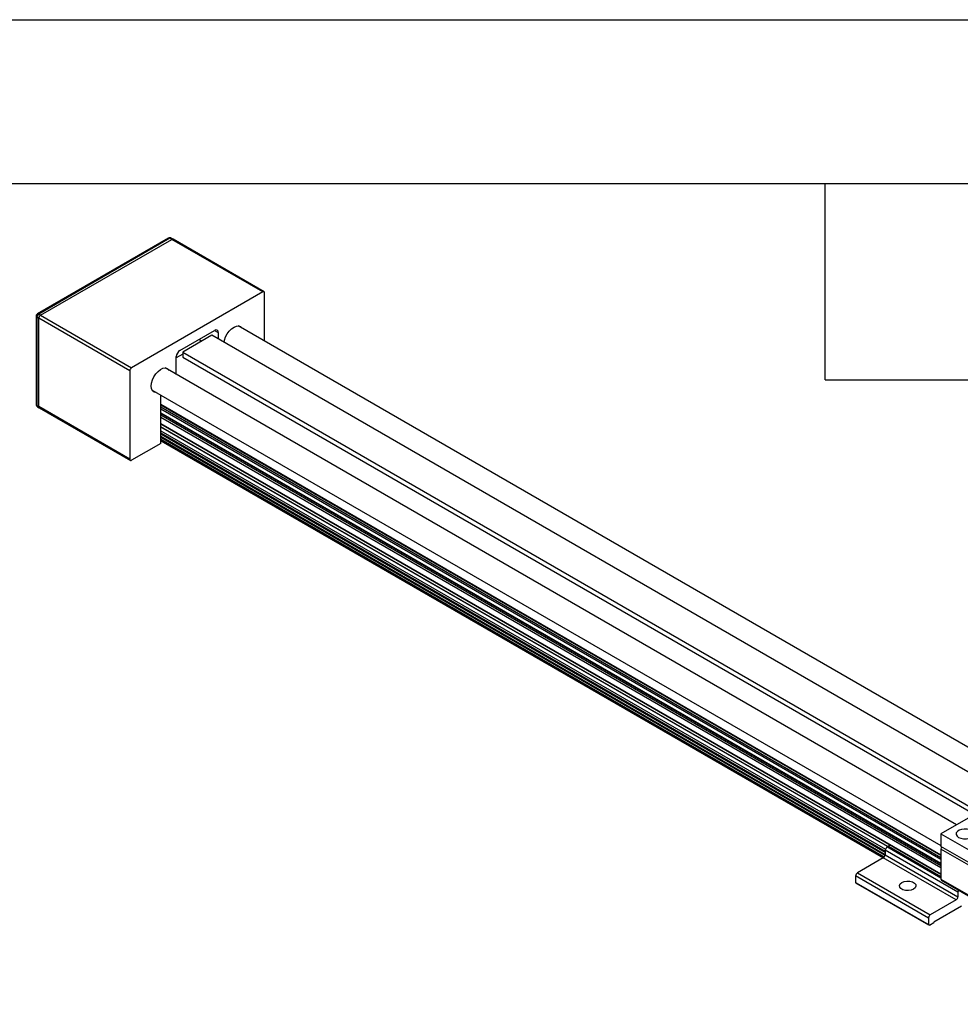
# Model space of a CAD drawing. Header units: millimetres. Extents: x 0 to 1397, y 0 to 1080.
# Tile 5 of 8: x 1063 to 1245, y 888 to 1080. Entities that reach past the tile are written whole.
import ezdxf

# ---------------------------------------------------------------- set-up
doc = ezdxf.new("R2010")
doc.units = ezdxf.units.MM
doc.header["$LTSCALE"] = 5
doc.linetypes.add('SLD-Solid', pattern=[0])
doc.layers.add('TEXT', color=140, linetype='SLD-Solid', lineweight=25)

msp = doc.modelspace()

# ---------------------------------------------------------------- linework, layer by layer
at = {"color": 7, "linetype": 'SLD-Solid'}
msp.add_line((0.012, 1079.513), (1397.012, 1079.513), dxfattribs=at)
for p, q in [((1091.798, 1037.111), (1066.342, 1022.416)), ((1092.048, 1037.086), (1066.592, 1022.391)), ((1066.946, 1022.187), (1092.401, 1036.882)), ((1092.401, 1036.882), (1092.048, 1037.086)), ((1092.651, 1036.907), (1092.298, 1037.111)), ((1110.079, 1026.677), (1092.401, 1036.882)), ((1110.329, 1026.702), (1092.651, 1036.907)), ((1110.079, 1026.677), (1084.623, 1011.982)), ((1110.433, 1017.113), (1110.433, 1026.473)), ((1066.946, 1022.187), (1066.592, 1022.391)), ((1066.092, 1021.983), (1066.092, 1004.836)), ((1066.592, 1021.575), (1066.239, 1021.779)), ((1066.239, 1021.779), (1066.239, 1004.632)), ((1084.27, 1011.37), (1066.592, 1021.575)), ((1066.592, 1004.427), (1066.592, 1021.575)), ((1066.946, 1022.187), (1084.623, 1011.982)), ((1093.992, 1015.351), (1100.71, 1019.229)), ((1100.71, 1019.229), (1101.417, 1018.821)), ((1101.417, 1018.821), (1101.417, 1017.553)), ((1259.04, 931.324), (1105.269, 1020.094)), ((1100.18, 1018.268), (1094.523, 1015.002)), ((1097.882, 1017.596), (1097.882, 1017.355)), ((1098.239, 1017.148), (1097.882, 1017.355)), ((1254.737, 929.044), (1100.18, 1018.268)), ((1094.523, 1014.634), (1093.285, 1013.92)), ((1094.523, 1015.002), (1249.257, 925.676)), ((1094.523, 1015.002), (1094.523, 1014.022)), ((1093.285, 1010.684), (1093.285, 1014.126)), ((1094.523, 1014.022), (1248.408, 925.186)), ((1084.27, 1011.37), (1084.27, 994.222)), ((1244.721, 923.262), (1091.128, 1011.929)), ((1088.629, 1007.598), (1241.691, 919.237)), ((1090.279, 997.283), (1090.279, 1006.646)), ((1066.592, 1004.428), (1066.239, 1004.632)), ((1066.342, 1004.403), (1066.696, 1004.199)), ((1084.27, 994.222), (1066.592, 1004.427)), ((1066.696, 1004.198), (1084.373, 993.993)), ((1090.279, 1004.878), (1241.691, 917.47)), ((1090.279, 1004.793), (1241.691, 917.385)), ((1090.279, 1004.367), (1241.691, 916.959)), ((1241.691, 916.551), (1090.279, 1003.959)), ((1241.691, 915.758), (1090.279, 1003.166)), ((1241.691, 915.673), (1090.279, 1003.081)), ((1241.691, 915.347), (1090.279, 1002.755)), ((1241.691, 914.939), (1090.279, 1002.347)), ((1090.279, 1001.163), (1241.691, 913.755)), ((1090.279, 1001.078), (1241.691, 913.67)), ((1231.369, 919.084), (1090.279, 1000.533)), ((1231.295, 919.042), (1090.279, 1000.449)), ((1090.279, 999.734), (1230.941, 918.531)), ((1090.279, 999.325), (1230.853, 918.174)), ((1090.279, 999.145), (1230.853, 917.994)), ((1230.852, 917.456), (1090.279, 998.608)), ((1230.832, 917.329), (1090.279, 998.468)), ((1230.668, 917.015), (1090.279, 998.06)), ((1230.533, 916.889), (1090.279, 997.856)), ((1090.279, 997.771), (1230.461, 916.846)), ((1090.279, 997.283), (1084.623, 994.018)), ((1246.994, 924.574), (1241.691, 921.513)), ((1241.691, 921.513), (1241.691, 919.063)), ((1241.691, 921.513), (1294.724, 890.898)), ((1231.482, 919.15), (1231.206, 918.991)), ((1231.482, 919.15), (1241.691, 913.257)), ((1294.724, 888.448), (1241.691, 919.063)), ((1231.206, 918.991), (1230.853, 918.378)), ((1244.995, 910.214), (1230.853, 918.378)), ((1230.853, 918.378), (1230.853, 917.48)), ((1230.853, 917.48), (1244.995, 909.316)), ((1241.691, 912.938), (1231.206, 918.991)), ((1251.944, 912.654), (1241.691, 918.573)), ((1241.691, 918.573), (1241.691, 912.735)), ((1230.499, 916.868), (1225.479, 913.97)), ((1244.641, 908.704), (1230.499, 916.868)), ((1239.267, 905.193), (1225.125, 913.357)), ((1225.125, 913.357), (1225.125, 912.051)), ((1225.479, 913.97), (1239.621, 905.806)), ((1225.125, 912.051), (1239.267, 903.887)), ((1225.125, 912.051), (1225.302, 911.949)), ((1239.444, 903.785), (1225.302, 911.949)), ((1241.691, 912.735), (1251.944, 906.816)), ((1241.795, 912.506), (1252.048, 906.587)), ((1244.995, 910.214), (1245.187, 910.547)), ((1244.995, 910.214), (1244.995, 909.316)), ((1244.641, 908.704), (1239.621, 905.806)), ((1245.702, 907.479), (1240.328, 904.376)), ((1239.267, 905.193), (1239.267, 903.887)), ((1239.444, 903.785), (1239.267, 903.887)), ((1239.444, 903.785), (1240.328, 904.295)), ((1240.328, 904.376), (1240.328, 904.295))]:
    msp.add_line(p, q)
at = {"flags": 128}
for points in [[(1102.579, 1016.883), (1102.655, 1017.33), (1102.859, 1017.949), (1103.167, 1018.551), (1103.559, 1019.096), (1104.008, 1019.548), (1104.485, 1019.876), (1104.958, 1020.059), (1105.396, 1020.085), (1105.768, 1019.951), (1106.051, 1019.667), (1106.075, 1019.628)], [(1089.429, 1007.136), (1089.36, 1007.14), (1088.978, 1007.253), (1088.682, 1007.518), (1088.493, 1007.918), (1088.423, 1008.425), (1088.477, 1009.007), (1088.651, 1009.623), (1088.934, 1010.233), (1089.307, 1010.797), (1089.744, 1011.276), (1090.217, 1011.639), (1090.694, 1011.862), (1091.144, 1011.929), (1091.536, 1011.836), (1091.844, 1011.59), (1091.93, 1011.466)], [(1245.121, 920.839), (1245.563, 920.657), (1246.083, 920.568), (1246.626, 920.581), (1247.132, 920.695), (1247.546, 920.897), (1247.824, 921.167), (1247.936, 921.473), (1247.869, 921.785), (1247.63, 922.066), (1247.246, 922.288), (1246.758, 922.426), (1246.219, 922.465), (1245.687, 922.4), (1245.221, 922.24), (1244.87, 922), (1244.672, 921.708), (1244.65, 921.395), (1244.805, 921.094), (1245.121, 920.839)], [(1234.106, 912.092), (1234.561, 912.276), (1235.098, 912.359), (1235.651, 912.331), (1236.155, 912.195), (1236.548, 911.969), (1236.782, 911.678), (1236.831, 911.358), (1236.687, 911.048), (1236.368, 910.786), (1235.913, 910.602), (1235.376, 910.519), (1234.823, 910.547), (1234.319, 910.682), (1233.926, 910.909), (1233.691, 911.2), (1233.643, 911.519), (1233.787, 911.829), (1234.106, 912.092)], [(1235.404, 910.52), (1235.098, 910.522), (1235.07, 910.52)]]:
    msp.add_lwpolyline(points, dxfattribs=at)
for centre, radius, start, end in [((1091.901, 1036.882), 0.251, 54.38242, 114.30712), ((1092.194, 1036.882), 0.251, 65.69288, 125.61758), ((1110.217, 1026.508), 0.218, 350.78596, 129.20329), ((1067.006, 1021.744), 0.768, 122.60548, 177.39452), ((1066.446, 1022.187), 0.252, 54.38738, 114.25021), ((1066.331, 1022), 0.24, 184.04669, 247.26194), ((1100.986, 1018.891), 0.437, 350.78596, 129.20329), ((1098.474, 1017.324), 0.594, 177.07006, 213.39322), ((1094.82, 1014.056), 1.537, 122.60548, 177.39452), ((1085.037, 1011.335), 0.768, 122.60548, 177.39452), ((1066.342, 1004.861), 0.251, 185.6948, 245.62534), ((1066.476, 1004.601), 0.24, 172.74417, 235.94365), ((1084.485, 994.187), 0.218, 170.78596, 309.20329), ((1232.935, 916.656), 2.887, 111.62584, 120.21461), ((1230.085, 917.515), 0.768, 302.60548, 357.39452), ((1242.437, 918.544), 0.746, 144.06523, 177.72068), ((1225.893, 913.322), 0.768, 122.60548, 177.39452), ((1241.929, 912.705), 0.24, 172.74417, 235.94365), ((1244.227, 909.351), 0.768, 302.60548, 357.39452), ((1240.035, 905.158), 0.768, 122.60548, 177.39452)]:
    msp.add_arc(centre, radius, start, end)
for points, knots in [([(1092.297, 1037.11), (1092.291, 1037.113), (1092.245, 1037.144), (1092.135, 1037.178), (1091.973, 1037.179), (1091.85, 1037.152), (1091.802, 1037.112), (1091.799, 1037.109)], [0, 0, 0, 0, 0.0382851, 0.3230374, 0.6379493, 0.9791996, 1, 1, 1, 1]), ([(1092.651, 1036.907), (1092.615, 1036.92), (1092.542, 1036.947), (1092.448, 1036.904), (1092.401, 1036.882)], [0, 0, 0, 0, 0.4999489, 1, 1, 1, 1]), ([(1066.343, 1022.414), (1066.295, 1022.38), (1066.198, 1022.311), (1066.109, 1022.153), (1066.098, 1022.038), (1066.093, 1021.983)], [0, 0, 0, 0, 0.3394587, 0.6813392, 1, 1, 1, 1]), ([(1066.946, 1022.187), (1066.853, 1022.134), (1066.761, 1022.037), (1066.63, 1021.81), (1066.592, 1021.682), (1066.592, 1021.575)], [0, 0, 0, 0, 0.5, 0.5, 1, 1, 1, 1]), ([(1066.093, 1004.836), (1066.093, 1004.834), (1066.086, 1004.792), (1066.106, 1004.703), (1066.141, 1004.625), (1066.159, 1004.586)], [0, 0, 0, 0, 0.0203618, 0.498559, 1, 1, 1, 1]), ([(1066.159, 1004.586), (1066.197, 1004.533), (1066.248, 1004.46), (1066.323, 1004.416), (1066.343, 1004.404)], [0, 0, 0, 0, 0.7368643, 1, 1, 1, 1])]:
    msp.add_open_spline(points, degree=3, knots=knots)
msp.add_open_spline([(1066.696, 1004.199), (1066.63, 1004.237), (1066.592, 1004.321), (1066.592, 1004.428)], degree=3)
at = {"layer": 'TEXT'}
for p, q in [((31.75, 1047.75), (1365.25, 1047.75)), ((1219.2, 1009.65), (1219.2, 1047.75)), ((1219.2, 1009.65), (1257.3, 1009.65))]:
    msp.add_line(p, q, dxfattribs=at)

doc.saveas('drawing.dxf')
